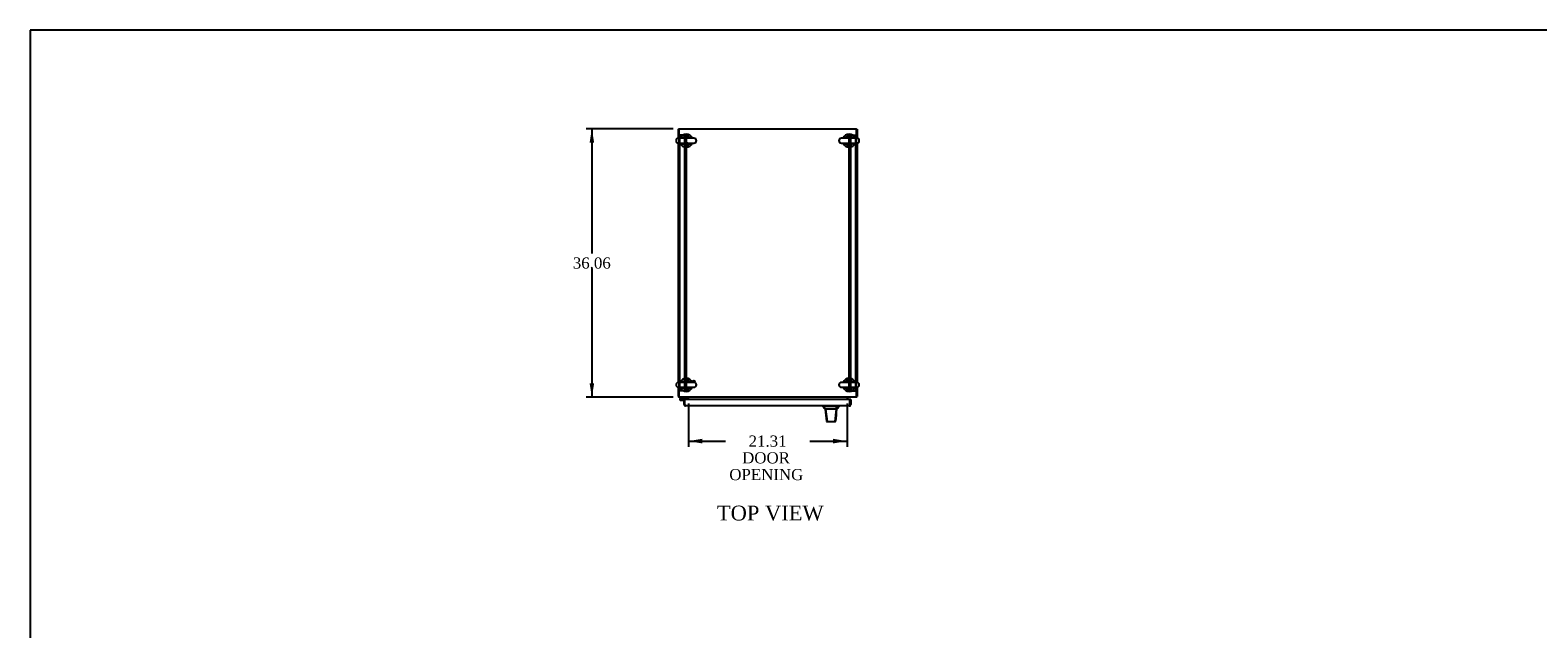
# Model space of a CAD drawing. Header units: inches. Extents: x 1 to 359, y -2 to 239.
# Tile 5 of 10: x 1 to 204, y 158 to 239. Entities that reach past the tile are written whole.
import ezdxf
from ezdxf.enums import TextEntityAlignment as Align
from ezdxf.lldxf.tags import DXFTag

# ---------------------------------------------------------------- set-up
doc = ezdxf.new("R2010")
doc.units = ezdxf.units.IN
doc.header["$MEASUREMENT"] = 0
for name, color, linetype in [('COM42890-5', 7, 'Continuous'), ('COM48791', 7, 'Continuous'), ('COM54578-60', 7, 'Continuous'), ('COM71112-3', 7, 'Continuous'), ('COM71113-4', 7, 'Continuous'), ('COM71115-3', 7, 'Continuous'), ('COM71116-3', 7, 'Continuous'), ('Default', 7, 'Continuous'), ('HAN13066', 7, 'Continuous'), ('SCS00680', 7, 'Continuous'), ('STD21878', 7, 'Continuous'), ('WAF25362', 7, 'Continuous')]:
    doc.layers.add(name, color=color, linetype=linetype)
doc.styles.add('SEACAD_Times_New_Roman', font='times.ttf')
tags = doc.linetypes.add('HIDDEN2', pattern=[0.1875, 0.125, -0.0625]).pattern_tags.tags
tags[6:7] = [DXFTag(74, 4), DXFTag(75, 0), DXFTag(340, '0'), DXFTag(46, 0.0), DXFTag(50, 0.0), DXFTag(44, 0.0), DXFTag(45, 0.0)]
tags[4:5] = [DXFTag(74, 4), DXFTag(75, 0), DXFTag(340, '0'), DXFTag(46, 0.0), DXFTag(50, 0.0), DXFTag(44, 0.0), DXFTag(45, 0.0)]
doc.dimstyles.new('HAMMOND_(STH-300_x_200)', dxfattribs={"dimtxt": 1.5, "dimasz": 1.875, "dimexe": 0.75, "dimexo": 0.75, "dimgap": 0.375, "dimtad": 0, "dimtih": 1, "dimtoh": 1, "dimzin": 0, "dimdsep": 46, "dimtxsty": 'SEACAD_Times_New_Roman', "dimblk1": '_SE_FILLED', "dimblk2": '_SE_FILLED', "dimsah": 1, "dimcen": 0.75, "dimadec": 0, "dimazin": 0, "dimtfac": 0.8, "dimtofl": 0, "dimtmove": 0, "dimatfit": 3, "dimfxl": 1, "dimtolj": 1, "dimtzin": 0, "dimarcsym": 0})

# ---------------------------------------------------------------- blocks, each defined once
blk = doc.blocks.new('SE2')
at = {"layer": 'COM42890-5', "color": 7, "linetype": 'HIDDEN2'}
for p, q in [((88.59, 224.77), (88.45, 224.77)), ((88.45, 224.77), (88.45, 190.4)), ((88.54, 224.77), (88.54, 190.4)), ((89.31, 224.77), (88.59, 224.77)), ((89.23, 224.77), (89.23, 190.4)), ((89.45, 224.77), (89.31, 224.77)), ((89.35, 224.77), (89.35, 190.4)), ((89.45, 224.77), (89.45, 190.4)), ((111.32, 190.4), (111.32, 224.77)), ((111.32, 224.77), (111.46, 224.77)), ((111.41, 190.4), (111.41, 224.77)), ((111.46, 224.77), (112.18, 224.77)), ((111.54, 190.4), (111.54, 224.77)), ((112.18, 224.77), (112.32, 224.77)), ((112.22, 190.4), (112.22, 224.77)), ((112.32, 190.4), (112.32, 224.77)), ((88.54, 215.02), (88.45, 215.02)), ((112.32, 215.02), (112.22, 215.02)), ((88.45, 214.52), (88.54, 214.52)), ((112.22, 214.52), (112.32, 214.52)), ((88.54, 200.65), (88.45, 200.65)), ((112.32, 200.65), (112.22, 200.65)), ((88.45, 200.15), (88.54, 200.15)), ((112.22, 200.15), (112.32, 200.15)), ((88.59, 190.4), (88.45, 190.4)), ((89.31, 190.4), (88.59, 190.4)), ((89.45, 190.4), (89.31, 190.4)), ((111.32, 190.4), (111.46, 190.4)), ((111.46, 190.4), (112.18, 190.4)), ((112.18, 190.4), (112.32, 190.4))]:
    blk.add_line(p, q, dxfattribs=at)
at = {"layer": 'COM48791', "color": 7, "linetype": 'Continuous'}
for p, q in [((88.45, 225.61), (112.32, 225.61)), ((88.45, 225.55), (88.45, 225.61)), ((112.32, 225.55), (112.32, 225.61))]:
    blk.add_line(p, q, dxfattribs=at)
at = {"layer": 'COM54578-60', "color": 7, "linetype": 'Continuous'}
for p, q in [((88.64, 189.39), (88.6, 189.34)), ((88.61, 189.27), (88.61, 189.24)), ((88.81, 189.55), (88.64, 189.39)), ((88.69, 189.32), (88.66, 189.32)), ((88.66, 189.19), (88.69, 189.19)), ((88.68, 189.14), (89.26, 189.14)), ((88.71, 189.37), (88.72, 189.38)), ((88.72, 189.38), (88.83, 189.49)), ((89.26, 189.2), (88.72, 189.2)), ((88.74, 189.24), (88.74, 189.27)), ((88.74, 189.25), (88.79, 189.25)), ((88.83, 189.49), (89.53, 189.49)), ((89.26, 189.14), (89.26, 189.14)), ((89.26, 188.65), (89.26, 188.65)), ((89.53, 189.49), (89.53, 189.55))]:
    blk.add_line(p, q, dxfattribs=at)
for centre, radius, start, end in [((88.68, 189.26), 0.117, 354.7841, 270), ((88.66, 189.27), 0.05, 90, 180), ((88.66, 189.24), 0.05, 180, 270), ((88.68, 189.26), 0.135, 68.9858, 104.9706), ((88.69, 189.27), 0.05, 0, 90), ((88.69, 189.24), 0.05, 270, 0), ((88.68, 189.26), 0.117, 331.9602, 354.7841)]:
    blk.add_arc(centre, radius, start, end, dxfattribs=at)
at = {"layer": 'COM71112-3', "color": 7, "linetype": 'Continuous'}
for p, q in [((89.16, 189.14), (89.26, 189.14)), ((89.16, 188.56), (89.16, 189.14)), ((89.26, 188.47), (89.21, 188.43)), ((111.44, 189.24), (89.26, 189.24)), ((89.26, 188.56), (89.26, 189.24)), ((89.26, 188.56), (89.26, 189.14)), ((89.26, 188.56), (89.26, 188.56)), ((89.26, 188.56), (89.26, 188.43)), ((89.26, 188.56), (89.26, 188.47)), ((111.35, 188.37), (89.35, 188.37)), ((89.35, 188.37), (89.35, 188.37)), ((89.35, 188.37), (89.35, 188.37)), ((111.35, 188.37), (111.35, 188.37)), ((111.35, 188.37), (111.35, 188.37)), ((111.44, 188.56), (111.44, 189.24)), ((111.54, 189.24), (111.44, 189.24)), ((111.44, 189.24), (111.44, 188.56)), ((111.44, 188.56), (111.44, 188.56)), ((111.44, 188.56), (111.44, 188.43)), ((111.44, 188.47), (111.44, 188.56)), ((111.44, 188.47), (111.48, 188.43)), ((111.54, 189.24), (111.54, 188.56))]:
    blk.add_line(p, q, dxfattribs=at)
for centre, start, end in [((89.35, 188.56), 180, 223.832), ((89.35, 188.56), 223.832, 269.8491), ((89.35, 188.56), 269.9427, 270), ((111.35, 188.56), 270.1509, 316.168), ((111.35, 188.56), 270, 270.0573), ((111.35, 188.56), 316.168, 0)]:
    blk.add_arc(centre, 0.19, start, end, dxfattribs=at)
for points in [[(89.26, 188.43), (89.27, 188.41), (89.29, 188.39), (89.32, 188.37), (89.34, 188.37), (89.35, 188.37)], [(111.44, 188.43), (111.43, 188.41), (111.41, 188.39), (111.38, 188.37), (111.36, 188.37), (111.35, 188.37)]]:
    blk.add_open_spline(points, degree=3, knots=[0, 0, 0, 0, 0.5, 0.5, 1, 1, 1, 1], dxfattribs=at)
at = {"layer": 'COM71113-4', "color": 7, "linetype": 'Continuous'}
for p, q in [((88.35, 225.55), (88.35, 224.35)), ((88.35, 225.55), (88.45, 225.55)), ((88.35, 223.7), (88.35, 191.54)), ((88.35, 190.89), (88.35, 189.65)), ((88.35, 189.65), (88.45, 189.65)), ((89.63, 189.46), (89.63, 189.24))]:
    blk.add_line(p, q, dxfattribs=at)
for centre, radius, start, end in [((88.54, 189.74), 0.19, 210, 240), ((89.54, 189.46), 0.095, 0, 90), ((89.54, 189.46), 0.19, 0, 30)]:
    blk.add_arc(centre, radius, start, end, dxfattribs=at)
at = {"layer": 'COM71115-3', "color": 7, "linetype": 'Continuous'}
for p, q in [((112.32, 225.55), (88.45, 225.55)), ((88.45, 225.55), (88.45, 224.35)), ((112.32, 224.35), (112.32, 225.55)), ((88.45, 223.69), (88.45, 191.54)), ((112.32, 191.54), (112.32, 223.69)), ((88.45, 190.88), (88.45, 189.74)), ((112.32, 189.74), (112.32, 190.88)), ((88.45, 189.74), (88.45, 189.55)), ((112.32, 189.55), (88.45, 189.55)), ((89.73, 189.55), (89.73, 189.46)), ((89.73, 189.24), (89.73, 189.46)), ((111.04, 189.46), (111.04, 189.55)), ((111.04, 189.46), (111.04, 189.24)), ((112.32, 189.55), (112.32, 189.74))]:
    blk.add_line(p, q, dxfattribs=at)
at = {"layer": 'COM71116-3', "color": 7, "linetype": 'Continuous'}
for p, q in [((112.32, 225.55), (112.41, 225.55)), ((112.41, 225.55), (112.41, 224.35)), ((112.41, 223.7), (112.41, 191.54)), ((112.41, 190.89), (112.41, 189.65)), ((111.13, 189.24), (111.13, 189.46)), ((112.32, 189.65), (112.41, 189.65))]:
    blk.add_line(p, q, dxfattribs=at)
for centre, radius, start, end in [((111.23, 189.46), 0.19, 150, 180), ((111.23, 189.46), 0.095, 90, 180), ((112.22, 189.74), 0.19, 300, 330)]:
    blk.add_arc(centre, radius, start, end, dxfattribs=at)
at = {"layer": 'HAN13066', "color": 7, "linetype": 'Continuous'}
for p, q in [((107.79, 188.37), (107.79, 188.28)), ((109.97, 188.28), (109.97, 188.37)), ((107.79, 188.29), (107.86, 188.29)), ((107.89, 188.29), (108.17, 187.93)), ((107.98, 188.29), (107.9, 188.29)), ((109.6, 188.29), (107.98, 188.29)), ((108.09, 187.93), (108.1, 187.93)), ((108.17, 187.93), (108.1, 187.93)), ((108.22, 187.93), (108.17, 187.93)), ((108.17, 187.93), (108.39, 186.29)), ((108.31, 187.93), (108.22, 187.93)), ((109.59, 187.93), (108.31, 187.93)), ((109.59, 187.93), (109.42, 186.3)), ((109.62, 187.93), (109.59, 187.93)), ((109.78, 188.29), (109.6, 188.29)), ((109.63, 187.93), (109.62, 187.93)), ((109.64, 187.93), (109.63, 187.93)), ((109.64, 187.93), (109.67, 187.93)), ((109.86, 188.29), (109.78, 188.29)), ((109.86, 188.29), (109.97, 188.29)), ((108.27, 186.31), (108.27, 186.31)), ((108.43, 186.25), (108.33, 186.25)), ((109.37, 186.25), (108.43, 186.25)), ((109.43, 186.25), (109.37, 186.25)), ((109.48, 186.31), (109.48, 186.31))]:
    blk.add_line(p, q, dxfattribs=at)
for centre, radius, start, end in [((104, 184.66), 5.25, 38.6173, 43.7666), ((47.63, 193.98), 62.32, 353.4784, 354.4341), ((122.09, 177.74), 16.06, 138.9673, 140.6254), ((108.33, 186.31), 0.06, 185.9929, 270.0075), ((109.37, 186.31), 0.0554, 272.131, 348.8293), ((109.43, 186.31), 0.06, 269.9911, 354.4242)]:
    blk.add_arc(centre, radius, start, end, dxfattribs=at)
for points in [[(108.1, 187.93), (108.16, 187.39), (108.22, 186.85), (108.27, 186.31)], [(109.64, 187.93), (109.59, 187.39), (109.54, 186.85), (109.48, 186.31)], [(109.6, 188.29), (109.59, 188.17), (109.59, 188.05), (109.59, 187.93)]]:
    blk.add_open_spline(points, degree=3, dxfattribs=at)
blk.add_open_spline([(108.39, 186.29), (108.39, 186.28), (108.4, 186.27), (108.41, 186.26), (108.42, 186.25), (108.43, 186.25)], degree=3, knots=[0, 0, 0, 0, 0.5, 0.5, 1, 1, 1, 1], dxfattribs=at)
at = {"layer": 'SCS00680', "color": 7, "linetype": 'Continuous'}
for p, q in [((90.48, 224.35), (88.41, 224.35)), ((88.41, 223.69), (90.48, 223.69)), ((112.35, 224.35), (110.28, 224.35)), ((110.28, 223.69), (112.35, 223.69)), ((90.48, 191.54), (88.41, 191.54)), ((88.41, 190.88), (90.48, 190.88)), ((112.35, 191.54), (110.28, 191.54)), ((110.28, 190.88), (112.35, 190.88))]:
    blk.add_line(p, q, dxfattribs=at)
for centre, radius, start, end in [((88.41, 224.02), 0.331, 90, 270), ((89.45, 224.02), 0.625, 32.0055, 147.9945), ((89.45, 224.02), 0.625, 212.0055, 327.9945), ((90.48, 224.02), 0.331, 270, 90), ((110.28, 224.02), 0.331, 90, 270), ((111.32, 224.02), 0.625, 32.0055, 147.9945), ((111.32, 224.02), 0.625, 212.0055, 327.9945), ((112.35, 224.02), 0.331, 270, 90), ((88.41, 191.21), 0.331, 90, 270), ((89.45, 191.21), 0.625, 32.0055, 147.9945), ((89.45, 191.21), 0.625, 212.0055, 327.9945), ((90.48, 191.21), 0.331, 270, 90), ((110.28, 191.21), 0.331, 90, 270), ((111.32, 191.21), 0.625, 32.0055, 147.9945), ((111.32, 191.21), 0.625, 212.0055, 327.9945), ((112.35, 191.21), 0.331, 270, 90)]:
    blk.add_arc(centre, radius, start, end, dxfattribs=at)
for points in [[(89.66, 223.69), (89.65, 223.69), (89.65, 223.69), (89.62, 223.69), (89.59, 223.68), (89.53, 223.68), (89.5, 223.69), (89.45, 223.69), (89.43, 223.69), (89.41, 223.69)], [(111.53, 223.69), (111.52, 223.69), (111.52, 223.69), (111.49, 223.69), (111.46, 223.68), (111.4, 223.68), (111.37, 223.69), (111.32, 223.69), (111.3, 223.69), (111.28, 223.69)], [(89.66, 190.88), (89.65, 190.88), (89.65, 190.88), (89.62, 190.87), (89.59, 190.87), (89.53, 190.87), (89.5, 190.87), (89.45, 190.87), (89.43, 190.87), (89.41, 190.87)], [(111.53, 190.88), (111.52, 190.88), (111.52, 190.88), (111.49, 190.87), (111.46, 190.87), (111.4, 190.87), (111.37, 190.87), (111.32, 190.87), (111.3, 190.87), (111.28, 190.87)]]:
    blk.add_open_spline(points, degree=3, knots=[0.74722968, 0.74722968, 0.74722968, 0.74722968, 0.75, 0.75, 0.78125, 0.78125, 0.8125, 0.8125, 0.83073551, 0.83073551, 0.83073551, 0.83073551], dxfattribs=at)
at = {"layer": 'STD21878', "color": 7, "linetype": 'HIDDEN2'}
for radius in [0.141, 0.125]:
    blk.add_circle((90.45, 191.65), radius, dxfattribs=at)
at = {"layer": 'WAF25362', "color": 7, "linetype": 'Continuous'}
for centre, start, end in [((89.45, 224.02), 22.2452, 157.7548), ((111.32, 224.02), 22.2452, 157.7548), ((89.45, 224.02), 202.2452, 337.7548), ((111.32, 224.02), 202.2452, 337.7548), ((89.45, 191.21), 22.2452, 157.7548), ((89.45, 191.21), 202.2452, 337.7548), ((111.32, 191.21), 22.2452, 157.7548), ((111.32, 191.21), 202.2452, 337.7548)]:
    blk.add_arc(centre, 0.875, start, end, dxfattribs=at)
blk = doc.blocks.new('DMBLK3')
at = {"layer": 'Default', "linetype": 'Continuous'}
for points in [[(76.46, 223.74), (77.08, 223.74), (76.77, 225.61)], [(76.46, 191.43), (76.77, 189.55), (77.08, 191.43)]]:
    blk.add_hatch(color=7, dxfattribs=at).paths.add_polyline_path(points)
at = {"layer": 'Default', "color": 7, "linetype": 'Continuous'}
for p, q in [((87.7, 225.61), (76.02, 225.61)), ((76.77, 225.61), (76.77, 208.86)), ((76.77, 206.83), (76.77, 189.55)), ((87.7, 189.55), (76.02, 189.55))]:
    blk.add_line(p, q, dxfattribs=at)
at = {"layer": 'Default', "color": 7, "linetype": 'Continuous', "style": 'SEACAD_Times_New_Roman'}
blk.add_text('36.06', height=1.5, dxfattribs=at).set_placement((74.21, 208.33), align=Align.TOP_LEFT)
blk = doc.blocks.new('_SE_FILLED')
at = {"color": 0}
blk.add_line((0, 0), (-1, 0), dxfattribs=at)
blk.add_solid([(0, 0), (-1, -0.1665), (-1, 0.1665), (0, 0)], dxfattribs=at)
blk = doc.blocks.new('DMBLK10')
at = {"layer": 'Default', "linetype": 'Continuous'}
for points in [[(91.6, 183.33), (91.6, 183.96), (89.73, 183.65)], [(109.16, 183.33), (111.04, 183.65), (109.16, 183.96)]]:
    blk.add_hatch(color=7, dxfattribs=at).paths.add_polyline_path(points)
at = {"layer": 'Default', "color": 7, "linetype": 'Continuous'}
for p, q in [((89.73, 188.71), (89.73, 182.9)), ((111.04, 188.71), (111.04, 182.9)), ((89.73, 183.65), (94.7, 183.65)), ((106.06, 183.65), (111.04, 183.65))]:
    blk.add_line(p, q, dxfattribs=at)
at = {"layer": 'Default', "color": 7, "linetype": 'Continuous', "style": 'SEACAD_Times_New_Roman'}
for s, p in [('21.31', (97.82, 184.4)), ('DOOR ', (96.95, 182.15)), ('OPENING ', (95.23, 179.9))]:
    blk.add_text(s, height=1.5, dxfattribs=at).set_placement(p, align=Align.TOP_LEFT)
blk = doc.blocks.new('BORDER')
at = {"layer": 'Default', "color": 7, "linetype": 'Continuous'}
for p, q in [((0, 27.86), (-41.86, 27.86)), ((-41.86, 27.86), (-41.86, 0))]:
    blk.add_line(p, q, dxfattribs=at)

msp = doc.modelspace()

# ---------------------------------------------------------------- block references
at = {"layer": 'Default', "color": 7, "xscale": 8.55, "yscale": 8.55, "zscale": 8.55}
msp.add_blockref('BORDER', (359.223, 0.67), dxfattribs=at)
at = {"layer": 'Default'}
msp.add_blockref('SE2', (0, 0), dxfattribs=at)

# ---------------------------------------------------------------- texts
at = {"layer": 'Default', "color": 7, "linetype": 'Continuous', "style": 'SEACAD_Times_New_Roman'}
msp.add_text('TOP VIEW', height=2, dxfattribs=at).set_placement((93.56, 174.98), align=Align.TOP_LEFT)

# ---------------------------------------------------------------- dimensions: what is measured, and where the dimension line sits
at = {"layer": 'Default', "color": 7, "linetype": 'Continuous'}
for base, p1, p2, angle, text, picture, middle in [((76.771, 225.615), (88.447, 225.615), (88.447, 189.555), 270, '\\A1;<>', 'DMBLK3', (76.771, 207.585)), ((89.727, 183.646), (89.727, 189.46), (111.037, 189.46), 0, '\\A1;<>\\PDOOR \\XOPENING ', 'DMBLK10', (100.382, 183.646))]:
    dim = msp.add_linear_dim(base=base, p1=p1, p2=p2, angle=angle, text=text, dimstyle='HAMMOND_(STH-300_x_200)', dxfattribs=at)
    dim.commit()
    dim.dimension.update_dxf_attribs({"geometry": picture, "text_midpoint": middle, "dimtype": 161})

doc.saveas('drawing.dxf')
